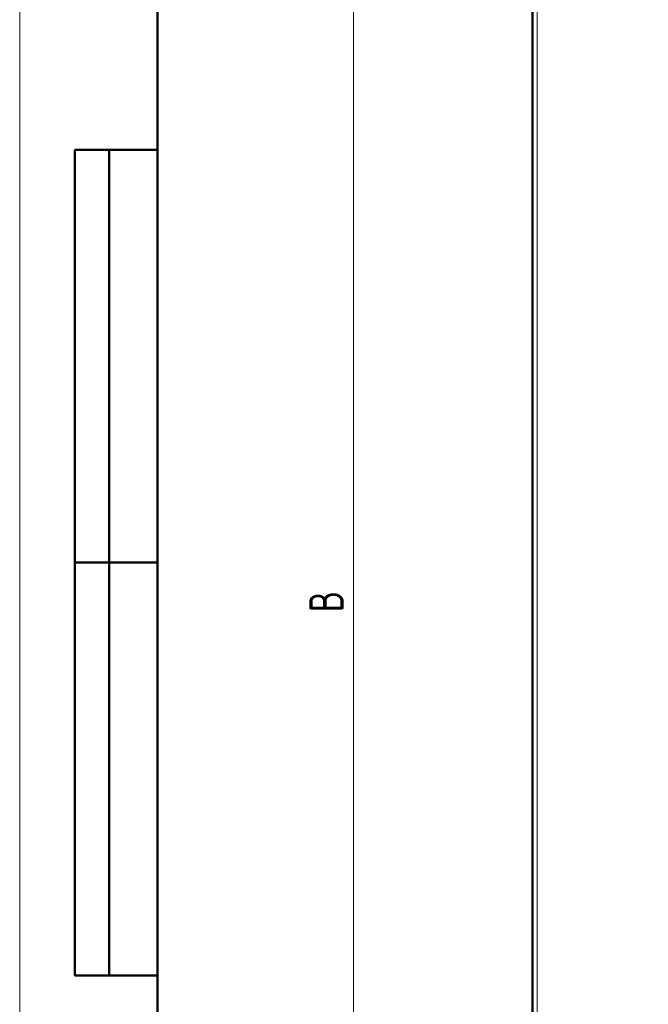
# Model space of a CAD drawing. Header units: millimetres. Extents: x 0 to 594, y 0 to 420.
# Tile 2 of 16: x 0 to 91, y 168 to 311. Entities that reach past the tile are written whole.
import ezdxf

# ---------------------------------------------------------------- set-up
doc = ezdxf.new("R2010")
doc.units = ezdxf.units.MM
doc.layers.add('ОСЕВЫЕ', color=7, linetype='Continuous')
doc.styles.add('SLDTEXTSTYLE0', font='TXT', dxfattribs={"width": 0.7, "bigfont": 'bigfont'})
doc.styles.add('SLDTEXTSTYLE1', font='TXT', dxfattribs={"width": 0.7})
doc.dimstyles.new('SLDDIMSTYLE0', dxfattribs={"dimtxt": 5, "dimasz": 5, "dimexe": 0, "dimexo": 0.0625, "dimgap": 1.25, "dimtad": 2, "dimdec": 1, "dimlfac": 2.5, "dimrnd": 1e-09, "dimzin": 12, "dimdsep": 46, "dimtxsty": 'SLDTEXTSTYLE1', "dimsah": 1, "dimcen": 0.09, "dimadec": 0, "dimazin": 3, "dimtfac": 1, "dimtdec": 3, "dimtofl": 0, "dimtmove": 0, "dimatfit": 3, "dimfxl": 1, "dimfrac": 2, "dimtolj": 1, "dimtzin": 12, "dimarcsym": 0})

# ---------------------------------------------------------------- blocks, each defined once
blk = doc.blocks.new('_D_1')
at = {"color": 7, "linetype": 'Continuous', "lineweight": 0}
for p, q in [((90.49, 358.79), (47.5, 358.79)), ((48.5, 358.79), (48.5, 93.99)), ((91.29, 93.99), (47.5, 93.99))]:
    blk.add_line(p, q, dxfattribs=at)
at = {"color": 7, "linetype": 'Continuous', "lineweight": 18}
for points in [[(48.5, 358.79), (47.73, 353.79), (49.27, 353.79)], [(48.5, 93.99), (49.27, 98.99), (47.73, 98.99)]]:
    blk.add_solid(points, dxfattribs=at)
at = {"color": 7, "linetype": 'Continuous', "lineweight": 18, "insert": (42.05, 224.78), "char_height": 5, "attachment_point": 1, "rotation": 90, "style": 'SLDTEXTSTYLE0'}
blk.add_mtext('В', dxfattribs=at)

msp = doc.modelspace()

# ---------------------------------------------------------------- linework, layer by layer
at = {"color": 7, "linetype": 'Continuous', "lineweight": 50}
for p, q in [((20, 415), (20, 5)), ((74.499, 338.222), (74.499, 114.548)), ((8, 172), (8, 292)), ((20, 292), (8, 292)), ((8, 172), (8, 292)), ((13, 172), (13, 292)), ((13, 172), (13, 292)), ((8, 232), (20, 232)), ((20, 232), (8, 232)), ((8, 172), (20, 172))]:
    msp.add_line(p, q, dxfattribs=at)
at = {"color": 9, "linetype": 'Continuous', "lineweight": 18}
msp.add_line((75.179, 338.305), (75.179, 114.465), dxfattribs=at)
at = {"color": 7, "linetype": 'Continuous', "lineweight": 25}
msp.add_line((20, 292), (20, 5), dxfattribs=at)
msp.add_line((20, 292), (20, 5), dxfattribs=at)
at = {"layer": 'ОСЕВЫЕ', "lineweight": 18}
msp.add_line((0, 420), (0, 0), dxfattribs=at)

# ---------------------------------------------------------------- dimensions: what is measured, and where the dimension line sits
at = {"color": 7, "linetype": 'Continuous', "lineweight": 18}
dim = msp.add_linear_dim(base=(48.499, 93.985), p1=(90.499, 358.785), p2=(91.299, 93.985), angle=90, text='В', dimstyle='SLDDIMSTYLE0', dxfattribs=at)
dim.commit()
dim.dimension.update_dxf_attribs({"geometry": '_D_1', "text_midpoint": (48.499, 226.385), "dimtype": 160})

doc.saveas('drawing.dxf')
